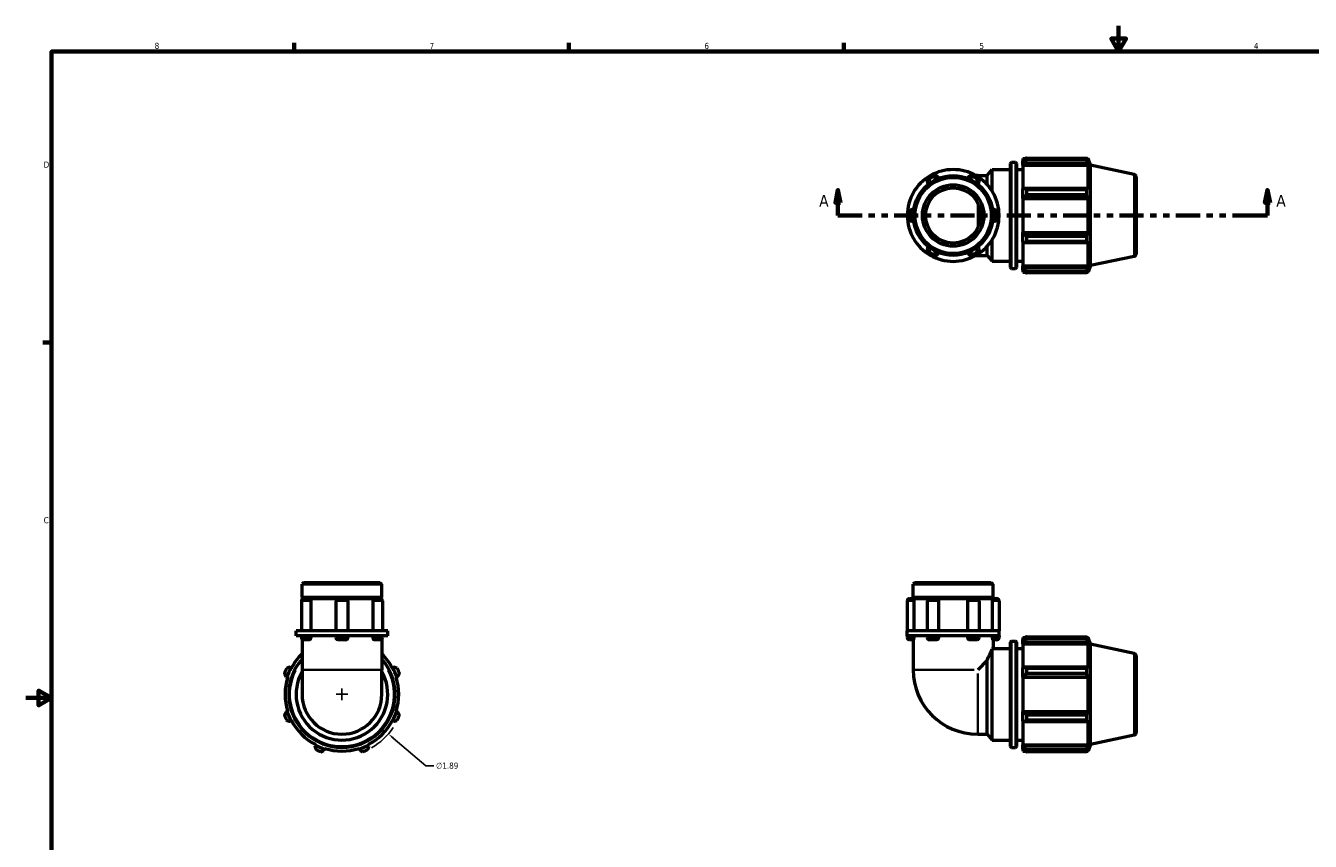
# Model space of a CAD drawing. Header units: inches. Extents: x 0.1 to 37.8, y -3.8 to 22.4.
# Tile 2 of 4: x 0.1 to 20, y 8.8 to 21.4. Entities that reach past the tile are written whole.
import ezdxf

# ---------------------------------------------------------------- set-up
doc = ezdxf.new("R2010")
doc.units = ezdxf.units.IN
doc.header["$MEASUREMENT"] = 0
doc.linetypes.add('DOUBLE_DASH_CHAIN', pattern=[1.2403, 0.6614, -0.0827, 0.1654, -0.0827, 0.1654, -0.0827])
for name, color, linetype, lineweight in [('Border (ANSI)', 7, 'Continuous', 70), ('Dimension (ANSI)', 7, 'Continuous', 25), ('Section Line (ANSI)', 7, 'DOUBLE_DASH_CHAIN', 70), ('Visible (ANSI)', 7, 'Continuous', 50), ('Visible Narrow (ANSI)', 7, 'Continuous', 35)]:
    doc.layers.add(name, color=color, linetype=linetype, lineweight=lineweight)
doc.styles.add('Label Text (ANSI)', font='tahoma.ttf')
doc.styles.add('Note Text (ANSI)', font='tahoma.ttf')
doc.dimstyles.new('Default (ANSI)', dxfattribs={"dimtxt": 0.094488, "dimasz": 0.098425, "dimexe": 0.125, "dimexo": 0.0625, "dimgap": 0.031496, "dimtad": 0, "dimtih": 1, "dimtoh": 1, "dimrnd": 1e-08, "dimzin": 4, "dimdsep": 46, "dimtxsty": 'Note Text (ANSI)', "dimcen": 0.09, "dimdle": 0.393701, "dimclrd": 256, "dimclre": 256, "dimclrt": 5, "dimadec": 0, "dimazin": 1, "dimtfac": 1, "dimtofl": 0, "dimtmove": 0, "dimatfit": 3, "dimfxl": 1, "dimtolj": 1, "dimtzin": 4, "dimlwd": -1, "dimlwe": -1, "dimarcsym": 0})

# ---------------------------------------------------------------- blocks, each defined once
blk = doc.blocks.new('Borders Default Border')
at = {"layer": 'Border (ANSI)'}
for p, q in [((4.25, 21), (4.25, 21.134)), ((8.5, 21), (8.5, 21.134)), ((12.75, 21), (12.75, 21.134)), ((0.5, 16.5), (0.366, 16.5))]:
    blk.add_line(p, q, dxfattribs=at)
at = {"layer": 'Border (ANSI)', "flags": 128}
for points in [[(17, 21.4), (17, 21), (16.885, 21.2), (17.115, 21.2), (17, 21)], [(0.5, 1), (0.5, 21), (33.5, 21), (33.5, 1), (0.5, 1)], [(0.1, 11), (0.5, 11), (0.3, 11.115), (0.3, 10.885), (0.5, 11)]]:
    blk.add_lwpolyline(points, dxfattribs=at)
at = {"layer": 'Border (ANSI)', "color": 5, "true_color": 0x0000ff, "char_height": 0.0945, "attachment_point": 7, "style": 'Note Text (ANSI)'}
for s, insert in [('8', (2.094, 21.038)), ('7', (6.346, 21.04)), ('6', (10.595, 21.038)), ('5', (14.847, 21.038)), ('4', (19.092, 21.04)), ('D', (0.378, 19.203)), ('C', (0.378, 13.701))]:
    blk.add_mtext(s, dxfattribs=dict(at, insert=insert))
blk = doc.blocks.new('2dTransSection0')
at = {"layer": 'Section Line (ANSI)', "linetype": 'Continuous'}
for p, q in [((12.66, 18.858), (12.62, 18.661)), ((12.66, 18.661), (12.66, 18.858)), ((12.699, 18.661), (12.66, 18.858)), ((19.302, 18.858), (19.263, 18.661)), ((19.302, 18.661), (19.302, 18.858)), ((19.342, 18.661), (19.302, 18.858)), ((12.62, 18.661), (12.699, 18.661)), ((12.66, 18.464), (12.66, 18.661)), ((19.263, 18.661), (19.342, 18.661)), ((19.302, 18.464), (19.302, 18.661)), ((12.66, 18.464), (13.037, 18.464)), ((18.925, 18.464), (19.302, 18.464))]:
    blk.add_line(p, q, dxfattribs=at)
at = {"layer": 'Section Line (ANSI)', "linetype": 'DOUBLE_DASH_CHAIN', "ltscale": 0.561275}
blk.add_line((12.66, 18.464), (19.302, 18.464), dxfattribs=at)
at = {"layer": 'Section Line (ANSI)', "linetype": 'Continuous', "flags": 128}
for points in [[(12.699, 18.661), (12.66, 18.858), (12.62, 18.661), (12.699, 18.661)], [(19.342, 18.661), (19.302, 18.858), (19.263, 18.661), (19.342, 18.661)]]:
    blk.add_lwpolyline(points, dxfattribs=at)
at = {"layer": 'Section Line (ANSI)'}
for points in [[(12.699, 18.661), (12.66, 18.858), (12.62, 18.661), (12.699, 18.661)], [(19.342, 18.661), (19.302, 18.858), (19.263, 18.661), (19.342, 18.661)]]:
    blk.add_solid(points, dxfattribs=at)
at = {"layer": 'Section Line (ANSI)', "char_height": 0.18, "attachment_point": 7, "style": 'Label Text (ANSI)'}
for insert in [(12.37, 18.602), (19.439, 18.602)]:
    blk.add_mtext('A', dxfattribs=dict(at, insert=insert))
blk = doc.blocks.new('*D12')
at = {"layer": 'Defpoints', "color": 0, "transparency": 16777216}
for p in [(4.271, 11.67), (5.709, 10.443)]:
    blk.add_point(p, dxfattribs=at)
at = {"layer": 'Dimension (ANSI)', "transparency": 16777216}
for p, q in [((4.99, 10.967), (4.99, 11.147)), ((4.9, 11.057), (5.08, 11.057)), ((6.288, 9.949), (5.784, 10.38)), ((6.413, 9.949), (6.288, 9.949))]:
    blk.add_line(p, q, dxfattribs=at)
blk.add_arc((4.99, 11.057), 0.945, 298.9974, 327.1259, dxfattribs=at)
blk.add_solid([(5.794, 10.392), (5.773, 10.367), (5.709, 10.443)], dxfattribs=at)
at = {"layer": 'Dimension (ANSI)', "color": 5, "transparency": 16777216, "insert": (6.445, 10), "char_height": 0.0945, "attachment_point": 1, "style": 'Note Text (ANSI)'}
blk.add_mtext('\\A1;∅1.89', dxfattribs=at)

msp = doc.modelspace()

# ---------------------------------------------------------------- linework, layer by layer
at = {"layer": 'Visible (ANSI)'}
for p, q in [((15.328, 17.659), (15.328, 19.269)), ((15.345, 19.286), (15.406, 19.286)), ((15.423, 19.269), (15.423, 17.659)), ((15.517, 19.343), (15.517, 19.311)), ((15.517, 19.343), (15.557, 19.343)), ((15.536, 19.329), (15.517, 19.311)), ((15.517, 19.252), (15.517, 19.311)), ((15.517, 19.252), (15.536, 19.269)), ((15.536, 19.269), (16.522, 19.269)), ((15.574, 19.353), (15.574, 19.319)), ((15.574, 19.353), (16.509, 19.353)), ((16.509, 19.319), (15.574, 19.319)), ((16.509, 19.319), (16.509, 19.353)), ((16.515, 19.343), (16.531, 19.343)), ((16.531, 19.302), (16.522, 19.329)), ((16.522, 19.269), (16.531, 19.244)), ((16.564, 19.24), (16.531, 19.343)), ((16.531, 19.302), (16.531, 19.343)), ((14.821, 19.081), (14.792, 19.081)), ((14.821, 19.081), (14.968, 19.081)), ((14.968, 19.081), (15.045, 19.173)), ((14.968, 18.94), (14.968, 19.081)), ((15.045, 18.837), (15.045, 19.173)), ((15.045, 19.173), (15.328, 19.173)), ((15.423, 19.173), (15.517, 19.173)), ((15.517, 19.244), (15.517, 19.252)), ((15.517, 19.244), (15.517, 18.874)), ((15.517, 19.244), (16.531, 19.244)), ((16.531, 18.87), (16.531, 19.244)), ((16.564, 17.688), (16.564, 19.24)), ((17.239, 19.097), (16.564, 19.24)), ((15.536, 18.883), (15.517, 18.874)), ((15.517, 18.731), (15.517, 18.874)), ((16.522, 18.883), (15.536, 18.883)), ((16.531, 18.87), (16.522, 18.883)), ((17.272, 19.056), (17.272, 17.872)), ((15.517, 18.731), (15.536, 18.737)), ((15.517, 18.728), (15.517, 18.731)), ((15.517, 18.728), (15.517, 18.2)), ((15.517, 18.728), (16.531, 18.728)), ((15.536, 18.737), (16.522, 18.737)), ((15.574, 18.866), (15.574, 18.784)), ((15.574, 18.866), (16.509, 18.866)), ((16.509, 18.784), (15.574, 18.784)), ((16.509, 18.784), (16.509, 18.866)), ((16.522, 18.737), (16.531, 18.728)), ((16.531, 18.2), (16.531, 18.728)), ((14.849, 18.335), (14.849, 18.593)), ((15.045, 17.755), (15.045, 18.091)), ((15.517, 18.197), (15.517, 18.2)), ((15.517, 18.2), (16.531, 18.2)), ((15.517, 18.054), (15.517, 18.197)), ((15.536, 18.191), (15.517, 18.197)), ((16.522, 18.191), (15.536, 18.191)), ((15.574, 18.144), (15.574, 18.062)), ((15.574, 18.144), (16.509, 18.144)), ((16.509, 18.062), (16.509, 18.144)), ((16.531, 18.2), (16.522, 18.191)), ((14.968, 17.847), (14.968, 17.988)), ((15.517, 18.054), (15.517, 17.684)), ((15.517, 18.054), (15.536, 18.045)), ((15.536, 18.045), (16.522, 18.045)), ((16.509, 18.062), (15.574, 18.062)), ((16.522, 18.045), (16.531, 18.058)), ((16.531, 17.684), (16.531, 18.058)), ((14.792, 17.847), (14.821, 17.847)), ((14.821, 17.847), (14.968, 17.847)), ((14.968, 17.847), (15.045, 17.755)), ((15.045, 17.755), (15.328, 17.755)), ((15.423, 17.755), (15.517, 17.755)), ((15.517, 17.676), (15.517, 17.684)), ((15.517, 17.684), (16.531, 17.684)), ((16.531, 17.684), (16.522, 17.659)), ((16.564, 17.688), (16.531, 17.585)), ((17.239, 17.831), (16.564, 17.688)), ((15.345, 17.642), (15.406, 17.642)), ((15.517, 17.617), (15.517, 17.676)), ((15.536, 17.659), (15.517, 17.676)), ((15.517, 17.617), (15.517, 17.585)), ((15.517, 17.617), (15.536, 17.599)), ((15.517, 17.585), (15.557, 17.585)), ((16.522, 17.659), (15.536, 17.659)), ((15.574, 17.609), (15.574, 17.575)), ((15.574, 17.609), (16.509, 17.609)), ((16.509, 17.575), (15.574, 17.575)), ((16.509, 17.575), (16.509, 17.609)), ((16.515, 17.585), (16.531, 17.585)), ((16.522, 17.599), (16.531, 17.626)), ((16.531, 17.585), (16.531, 17.626)), ((4.401, 12.787), (4.373, 12.758)), ((4.373, 12.556), (4.373, 12.758)), ((5.607, 12.758), (4.373, 12.758)), ((4.401, 12.787), (5.578, 12.787)), ((5.578, 12.787), (5.607, 12.758)), ((5.607, 12.556), (5.607, 12.758)), ((13.853, 12.787), (13.824, 12.758)), ((13.824, 12.556), (13.824, 12.758)), ((15.059, 12.758), (13.824, 12.758)), ((13.853, 12.787), (15.03, 12.787)), ((15.03, 12.787), (15.059, 12.758)), ((15.059, 12.556), (15.059, 12.758)), ((5.607, 12.556), (4.373, 12.556)), ((4.392, 12.537), (4.373, 12.556)), ((4.373, 12.537), (4.4, 12.537)), ((4.373, 12.525), (4.373, 12.537)), ((4.4, 12.537), (4.485, 12.537)), ((4.485, 12.537), (4.934, 12.537)), ((4.934, 12.537), (5.045, 12.537)), ((5.045, 12.537), (5.494, 12.537)), ((5.494, 12.537), (5.58, 12.537)), ((5.58, 12.537), (5.607, 12.537)), ((5.587, 12.537), (5.607, 12.556)), ((5.607, 12.525), (5.607, 12.537)), ((13.769, 12.537), (13.827, 12.537)), ((15.059, 12.556), (13.824, 12.556)), ((13.844, 12.537), (13.824, 12.556)), ((13.827, 12.537), (14.077, 12.537)), ((14.077, 12.537), (14.182, 12.537)), ((14.182, 12.537), (14.701, 12.537)), ((14.701, 12.537), (14.806, 12.537)), ((14.806, 12.537), (15.056, 12.537)), ((15.039, 12.537), (15.059, 12.556)), ((15.056, 12.537), (15.114, 12.537)), ((4.363, 12.5), (4.363, 12.037)), ((4.507, 12.5), (4.507, 12.037)), ((4.897, 12.5), (4.897, 12.037)), ((5.082, 12.5), (5.082, 12.037)), ((5.472, 12.037), (5.472, 12.5)), ((5.617, 12.5), (5.617, 12.037)), ((13.732, 12.5), (13.732, 12.037)), ((13.831, 12.5), (13.831, 12.037)), ((14.04, 12.5), (14.04, 12.037)), ((14.216, 12.5), (14.216, 12.037)), ((14.667, 12.037), (14.667, 12.5)), ((14.843, 12.5), (14.843, 12.037)), ((15.052, 12.037), (15.052, 12.5)), ((15.151, 12.5), (15.151, 12.037)), ((4.375, 12.037), (4.28, 12.037)), ((4.28, 11.962), (4.28, 12.037)), ((4.375, 11.962), (4.28, 11.962)), ((4.363, 11.962), (4.363, 11.936)), ((4.99, 12.037), (4.375, 12.037)), ((4.99, 11.962), (4.375, 11.962)), ((4.507, 11.962), (4.507, 11.936)), ((4.897, 11.962), (4.897, 11.936)), ((5.604, 12.037), (4.99, 12.037)), ((5.604, 11.962), (4.99, 11.962)), ((5.082, 11.962), (5.082, 11.936)), ((5.472, 11.936), (5.472, 11.962)), ((5.699, 12.037), (5.604, 12.037)), ((5.699, 11.962), (5.604, 11.962)), ((5.617, 11.962), (5.617, 11.936)), ((5.699, 11.962), (5.699, 12.037)), ((14.087, 12.037), (13.732, 12.037)), ((13.732, 11.962), (13.732, 12.037)), ((13.732, 11.962), (13.732, 11.936)), ((14.087, 11.962), (13.732, 11.962)), ((13.831, 11.962), (13.831, 11.936)), ((14.04, 11.962), (14.04, 11.936)), ((14.796, 12.037), (14.087, 12.037)), ((14.796, 11.962), (14.087, 11.962)), ((14.216, 11.962), (14.216, 11.936)), ((14.667, 11.936), (14.667, 11.962)), ((15.151, 12.037), (14.796, 12.037)), ((15.151, 11.962), (14.796, 11.962)), ((14.843, 11.962), (14.843, 11.936)), ((15.052, 11.936), (15.052, 11.962)), ((15.151, 11.962), (15.151, 12.037)), ((15.151, 11.962), (15.151, 11.936)), ((15.517, 11.935), (15.517, 11.904)), ((15.517, 11.935), (15.557, 11.935)), ((15.536, 11.922), (15.517, 11.904)), ((15.574, 11.946), (15.574, 11.912)), ((15.574, 11.946), (16.509, 11.946)), ((16.509, 11.912), (16.509, 11.946)), ((16.515, 11.935), (16.531, 11.935)), ((16.531, 11.895), (16.522, 11.922)), ((16.564, 11.833), (16.531, 11.935)), ((16.531, 11.895), (16.531, 11.935)), ((4.373, 11.911), (4.373, 11.436)), ((4.485, 11.899), (4.4, 11.899)), ((5.045, 11.899), (4.934, 11.899)), ((5.58, 11.899), (5.494, 11.899)), ((5.607, 11.911), (5.607, 11.436)), ((13.827, 11.899), (13.769, 11.899)), ((13.824, 11.899), (13.824, 11.436)), ((14.182, 11.899), (14.077, 11.899)), ((14.806, 11.899), (14.701, 11.899)), ((15.045, 10.348), (15.045, 11.754)), ((15.114, 11.899), (15.056, 11.899)), ((15.059, 11.899), (15.059, 11.765)), ((15.059, 11.765), (15.328, 11.765)), ((15.328, 10.251), (15.328, 11.862)), ((15.345, 11.879), (15.406, 11.879)), ((15.423, 11.862), (15.423, 10.251)), ((15.423, 11.765), (15.517, 11.765)), ((15.517, 11.845), (15.517, 11.904)), ((15.517, 11.845), (15.536, 11.861)), ((15.517, 11.836), (15.517, 11.845)), ((15.517, 11.836), (15.517, 11.467)), ((15.517, 11.836), (16.531, 11.836)), ((15.536, 11.861), (16.522, 11.861)), ((16.509, 11.912), (15.574, 11.912)), ((16.522, 11.861), (16.531, 11.836)), ((16.531, 11.462), (16.531, 11.836)), ((16.564, 10.28), (16.564, 11.833)), ((17.239, 11.69), (16.564, 11.833)), ((14.968, 11.583), (14.821, 11.436)), ((14.968, 10.439), (14.968, 11.583)), ((17.272, 11.649), (17.272, 10.464)), ((4.125, 11.329), (4.143, 11.324)), ((4.143, 11.324), (4.152, 11.321)), ((4.202, 11.467), (4.185, 11.476)), ((4.21, 11.462), (4.202, 11.467)), ((4.373, 11.436), (4.373, 11.057)), ((5.607, 11.057), (5.607, 11.436)), ((5.778, 11.467), (5.769, 11.462)), ((5.794, 11.476), (5.778, 11.467)), ((5.828, 11.321), (5.837, 11.324)), ((5.837, 11.324), (5.855, 11.329)), ((15.536, 11.476), (15.517, 11.467)), ((15.517, 11.324), (15.517, 11.467)), ((15.517, 11.324), (15.536, 11.329)), ((15.517, 11.321), (15.517, 11.324)), ((16.522, 11.476), (15.536, 11.476)), ((15.536, 11.329), (16.522, 11.329)), ((15.574, 11.459), (15.574, 11.377)), ((15.574, 11.459), (16.509, 11.459)), ((16.509, 11.377), (15.574, 11.377)), ((16.509, 11.377), (16.509, 11.459)), ((16.531, 11.462), (16.522, 11.476)), ((16.522, 11.329), (16.531, 11.321)), ((15.517, 11.321), (15.517, 10.792)), ((15.517, 11.321), (16.531, 11.321)), ((16.531, 10.792), (16.531, 11.321)), ((4.143, 10.789), (4.125, 10.784)), ((4.152, 10.792), (4.143, 10.789)), ((5.837, 10.789), (5.828, 10.792)), ((5.855, 10.784), (5.837, 10.789)), ((15.517, 10.789), (15.517, 10.792)), ((15.517, 10.792), (16.531, 10.792)), ((15.536, 10.784), (15.517, 10.789)), ((15.517, 10.646), (15.517, 10.789)), ((16.522, 10.784), (15.536, 10.784)), ((15.574, 10.737), (15.574, 10.654)), ((15.574, 10.737), (16.509, 10.737)), ((16.509, 10.654), (16.509, 10.737)), ((16.531, 10.792), (16.522, 10.784)), ((4.185, 10.638), (4.202, 10.646)), ((4.202, 10.646), (4.21, 10.651)), ((5.769, 10.651), (5.778, 10.646)), ((5.778, 10.646), (5.794, 10.638)), ((15.517, 10.646), (15.536, 10.638)), ((15.517, 10.646), (15.517, 10.277)), ((15.536, 10.638), (16.522, 10.638)), ((16.509, 10.654), (15.574, 10.654)), ((16.522, 10.638), (16.531, 10.651)), ((16.531, 10.277), (16.531, 10.651)), ((14.821, 10.439), (14.968, 10.439)), ((14.968, 10.439), (15.045, 10.348)), ((15.045, 10.348), (15.328, 10.348)), ((15.423, 10.348), (15.517, 10.348)), ((17.239, 10.424), (16.564, 10.28)), ((4.58, 10.269), (4.571, 10.252)), ((4.584, 10.277), (4.58, 10.269)), ((4.717, 10.191), (4.723, 10.209)), ((4.723, 10.209), (4.725, 10.218)), ((5.254, 10.218), (5.257, 10.209)), ((5.257, 10.209), (5.263, 10.191)), ((5.4, 10.269), (5.396, 10.277)), ((5.409, 10.252), (5.4, 10.269)), ((15.345, 10.234), (15.406, 10.234)), ((15.517, 10.269), (15.517, 10.277)), ((15.517, 10.277), (16.531, 10.277)), ((15.517, 10.209), (15.517, 10.269)), ((15.536, 10.252), (15.517, 10.269)), ((15.517, 10.209), (15.536, 10.191)), ((15.517, 10.209), (15.517, 10.178)), ((15.517, 10.178), (15.557, 10.178)), ((16.522, 10.252), (15.536, 10.252)), ((15.574, 10.202), (15.574, 10.167)), ((15.574, 10.202), (16.509, 10.202)), ((16.509, 10.167), (15.574, 10.167)), ((16.509, 10.167), (16.509, 10.202)), ((16.515, 10.178), (16.531, 10.178)), ((16.531, 10.277), (16.522, 10.252)), ((16.522, 10.191), (16.531, 10.218)), ((16.564, 10.28), (16.531, 10.178)), ((16.531, 10.178), (16.531, 10.218))]:
    msp.add_line(p, q, dxfattribs=at)
for radius in [0.617, 0.589, 0.475, 0.427]:
    msp.add_circle((14.442, 18.464), radius, dxfattribs=at)
for centre, radius, start, end in [((15.345, 19.269), 0.0167, 90, 180), ((15.406, 19.269), 0.0167, 0, 90), ((14.442, 18.464), 0.71, 120, 180), ((14.133, 18.998), 0.0926, 25.6988, 214.3012), ((14.442, 18.464), 0.71, 60, 120), ((14.75, 18.998), 0.0926, 325.6988, 154.3012), ((14.442, 18.464), 0.71, 0, 60), ((17.23, 19.056), 0.0417, 0, 78), ((13.824, 18.464), 0.0926, 85.6988, 274.3012), ((15.059, 18.464), 0.0926, 265.6988, 94.3012), ((14.442, 18.464), 0.71, 180, 240), ((14.442, 18.464), 0.71, 300, 0), ((14.133, 17.93), 0.0926, 145.6988, 334.3012), ((14.75, 17.93), 0.0926, 205.6988, 34.3012), ((14.442, 18.464), 0.71, 240, 300), ((17.23, 17.872), 0.0417, 282, 0), ((15.345, 17.659), 0.0167, 180, 270), ((15.406, 17.659), 0.0167, 270, 0), ((4.4, 12.5), 0.037, 90, 180), ((4.934, 12.5), 0.037, 90, 180), ((5.045, 12.5), 0.037, 0, 90), ((5.58, 12.5), 0.037, 0, 90), ((13.769, 12.5), 0.037, 90, 180), ((14.077, 12.5), 0.037, 90, 180), ((14.806, 12.5), 0.037, 0, 90), ((15.114, 12.5), 0.037, 0, 90), ((4.4, 11.936), 0.037, 180, 270), ((4.934, 11.936), 0.037, 180, 270), ((5.045, 11.936), 0.037, 270, 0), ((5.58, 11.936), 0.037, 270, 0), ((13.769, 11.936), 0.037, 180, 270), ((14.077, 11.936), 0.037, 180, 270), ((14.806, 11.936), 0.037, 270, 0), ((15.114, 11.936), 0.037, 270, 0), ((15.345, 11.862), 0.0167, 90, 180), ((15.406, 11.862), 0.0167, 0, 90), ((4.99, 11.057), 0.822, 138.6489, 41.3511), ((4.99, 11.057), 0.879, 134.6073, 152.5), ((4.99, 11.057), 0.879, 27.5, 45.3927), ((17.23, 11.649), 0.0417, 0, 78), ((4.99, 11.057), 0.945, 154.792, 160.208), ((4.99, 11.057), 0.888, 152.5, 162.5), ((4.99, 11.057), 0.709, 150.5497, 29.4503), ((4.99, 11.057), 0.888, 17.5, 27.5), ((4.99, 11.057), 0.945, 19.792, 25.208), ((14.821, 11.436), 0.997, 180, 270), ((4.99, 11.057), 0.879, 162.5, 197.5), ((4.99, 11.057), 0.879, 342.5, 17.5), ((4.99, 11.057), 0.617, 180, 0), ((4.99, 11.057), 0.945, 199.792, 205.208), ((4.99, 11.057), 0.888, 197.5, 207.5), ((4.99, 11.057), 0.888, 332.5, 342.5), ((4.99, 11.057), 0.945, 334.792, 340.208), ((4.99, 11.057), 0.879, 207.5, 242.5), ((4.99, 11.057), 0.879, 297.5, 332.5), ((17.23, 10.464), 0.0417, 282, 0), ((4.99, 11.057), 0.888, 242.5, 252.5), ((4.99, 11.057), 0.945, 244.792, 250.208), ((4.99, 11.057), 0.879, 252.5, 287.5), ((4.99, 11.057), 0.888, 287.5, 297.5), ((4.99, 11.057), 0.945, 289.792, 295.208), ((15.345, 10.251), 0.0167, 180, 270), ((15.406, 10.251), 0.0167, 270, 0)]:
    msp.add_arc(centre, radius, start, end, dxfattribs=at)
for points, weights in [([(15.574, 19.353), (15.554, 19.341), (15.536, 19.329)], [1.0176511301, 1.01248127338, 1.00651536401]), ([(15.536, 19.269), (15.554, 19.293), (15.574, 19.319)], [1.00651536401, 1.01248127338, 1.0176511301]), ([(16.509, 19.353), (16.516, 19.341), (16.522, 19.329)], [1, 1.0021762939, 1.00353744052]), ([(16.522, 19.269), (16.516, 19.293), (16.509, 19.319)], [1.00353744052, 1.0021762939, 1]), ([(15.574, 18.866), (15.554, 18.875), (15.536, 18.883)], [1.0176511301, 1.01248127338, 1.00651536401]), ([(16.509, 18.866), (16.516, 18.875), (16.522, 18.883)], [1, 1.0021762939, 1.00353744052]), ([(15.536, 18.737), (15.554, 18.76), (15.574, 18.784)], [1.00651536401, 1.01248127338, 1.0176511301]), ([(16.522, 18.737), (16.516, 18.76), (16.509, 18.784)], [1.00353744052, 1.0021762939, 1]), ([(15.574, 18.144), (15.554, 18.168), (15.536, 18.191)], [1.0176511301, 1.01248127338, 1.00651536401]), ([(16.509, 18.144), (16.516, 18.168), (16.522, 18.191)], [1, 1.0021762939, 1.00353744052]), ([(15.536, 18.045), (15.554, 18.053), (15.574, 18.062)], [1.00651536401, 1.01248127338, 1.0176511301]), ([(16.522, 18.045), (16.516, 18.053), (16.509, 18.062)], [1.00353744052, 1.0021762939, 1]), ([(15.574, 17.609), (15.554, 17.635), (15.536, 17.659)], [1.0176511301, 1.01248127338, 1.00651536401]), ([(15.536, 17.599), (15.554, 17.587), (15.574, 17.575)], [1.00651536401, 1.01248127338, 1.0176511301]), ([(16.509, 17.609), (16.516, 17.635), (16.522, 17.659)], [1, 1.0021762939, 1.00353744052]), ([(16.522, 17.599), (16.516, 17.587), (16.509, 17.575)], [1.00353744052, 1.0021762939, 1]), ([(15.574, 11.946), (15.554, 11.934), (15.536, 11.922)], [1.0176511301, 1.01248127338, 1.00651536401]), ([(16.509, 11.946), (16.516, 11.934), (16.522, 11.922)], [1, 1.0021762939, 1.00353744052]), ([(15.536, 11.861), (15.554, 11.886), (15.574, 11.912)], [1.00651536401, 1.01248127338, 1.0176511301]), ([(16.522, 11.861), (16.516, 11.886), (16.509, 11.912)], [1.00353744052, 1.0021762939, 1]), ([(4.101, 11.377), (4.113, 11.353), (4.125, 11.329)], [1.0176511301, 1.01248127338, 1.00651536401]), ([(4.185, 11.476), (4.16, 11.467), (4.135, 11.459)], [1.00651536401, 1.01248127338, 1.0176511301]), ([(5.845, 11.459), (5.819, 11.467), (5.794, 11.476)], [1.0176511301, 1.01248127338, 1.00651536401]), ([(5.855, 11.329), (5.867, 11.353), (5.879, 11.377)], [1.00651536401, 1.01248127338, 1.0176511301]), ([(15.574, 11.459), (15.554, 11.467), (15.536, 11.476)], [1.0176511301, 1.01248127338, 1.00651536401]), ([(15.536, 11.329), (15.554, 11.353), (15.574, 11.377)], [1.00651536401, 1.01248127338, 1.0176511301]), ([(16.509, 11.459), (16.516, 11.467), (16.522, 11.476)], [1, 1.0021762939, 1.00353744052]), ([(16.522, 11.329), (16.516, 11.353), (16.509, 11.377)], [1.00353744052, 1.0021762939, 1]), ([(4.125, 10.784), (4.113, 10.761), (4.101, 10.737)], [1.00651536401, 1.01248127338, 1.0176511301]), ([(5.879, 10.737), (5.867, 10.761), (5.855, 10.784)], [1.0176511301, 1.01248127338, 1.00651536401]), ([(15.574, 10.737), (15.554, 10.761), (15.536, 10.784)], [1.0176511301, 1.01248127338, 1.00651536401]), ([(16.509, 10.737), (16.516, 10.761), (16.522, 10.784)], [1, 1.0021762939, 1.00353744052]), ([(4.135, 10.654), (4.16, 10.646), (4.185, 10.638)], [1.0176511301, 1.01248127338, 1.00651536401]), ([(5.794, 10.638), (5.819, 10.646), (5.845, 10.654)], [1.00651536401, 1.01248127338, 1.0176511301]), ([(15.536, 10.638), (15.554, 10.646), (15.574, 10.654)], [1.00651536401, 1.01248127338, 1.0176511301]), ([(16.522, 10.638), (16.516, 10.646), (16.509, 10.654)], [1.00353744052, 1.0021762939, 1]), ([(4.571, 10.252), (4.579, 10.227), (4.587, 10.202)], [1.00651536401, 1.01248127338, 1.0176511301]), ([(4.67, 10.167), (4.694, 10.18), (4.717, 10.191)], [1.0176511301, 1.01248127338, 1.00651536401]), ([(5.263, 10.191), (5.286, 10.18), (5.31, 10.167)], [1.00651536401, 1.01248127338, 1.0176511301]), ([(5.392, 10.202), (5.401, 10.227), (5.409, 10.252)], [1.0176511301, 1.01248127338, 1.00651536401]), ([(15.574, 10.202), (15.554, 10.227), (15.536, 10.252)], [1.0176511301, 1.01248127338, 1.00651536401]), ([(15.536, 10.191), (15.554, 10.18), (15.574, 10.167)], [1.00651536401, 1.01248127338, 1.0176511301]), ([(16.509, 10.202), (16.516, 10.227), (16.522, 10.252)], [1, 1.0021762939, 1.00353744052]), ([(16.522, 10.191), (16.516, 10.18), (16.509, 10.167)], [1.00353744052, 1.0021762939, 1])]:
    msp.add_rational_spline(points, weights, degree=2, dxfattribs=at)
for points, knots in [([(4.485, 12.537), (4.488, 12.537), (4.49, 12.536), (4.496, 12.533), (4.498, 12.53), (4.502, 12.523), (4.504, 12.519), (4.507, 12.511), (4.507, 12.506), (4.507, 12.501), (4.507, 12.5), (4.507, 12.5)], [0.2965054, 0.2965054, 0.2965054, 0.2965054, 0.3305984, 0.3305984, 0.3674018, 0.3674018, 0.4041917, 0.4041917, 0.4408941, 0.4408941, 0.4448413, 0.4448413, 0.4448413, 0.4448413]), ([(5.472, 12.5), (5.472, 12.504), (5.473, 12.509), (5.475, 12.518), (5.476, 12.522), (5.48, 12.529), (5.483, 12.531), (5.488, 12.535), (5.491, 12.536), (5.494, 12.537), (5.494, 12.537), (5.494, 12.537)], [0.148335, 0.148335, 0.148335, 0.148335, 0.1836918, 0.1836918, 0.2203965, 0.2203965, 0.2571889, 0.2571889, 0.2939906, 0.2939906, 0.2966695, 0.2966695, 0.2966695, 0.2966695]), ([(13.827, 12.537), (13.827, 12.537), (13.828, 12.536), (13.829, 12.533), (13.829, 12.53), (13.83, 12.523), (13.831, 12.519), (13.831, 12.511), (13.831, 12.506), (13.831, 12.501), (13.831, 12.5), (13.831, 12.5)], [0.2965054, 0.2965054, 0.2965054, 0.2965054, 0.3305984, 0.3305984, 0.3674018, 0.3674018, 0.4041917, 0.4041917, 0.4408941, 0.4408941, 0.4448413, 0.4448413, 0.4448413, 0.4448413]), ([(14.182, 12.537), (14.186, 12.537), (14.19, 12.536), (14.198, 12.533), (14.202, 12.53), (14.209, 12.523), (14.211, 12.519), (14.215, 12.511), (14.216, 12.506), (14.216, 12.501), (14.216, 12.5), (14.216, 12.5)], [0.2965054, 0.2965054, 0.2965054, 0.2965054, 0.3305984, 0.3305984, 0.3674018, 0.3674018, 0.4041917, 0.4041917, 0.4408941, 0.4408941, 0.4448413, 0.4448413, 0.4448413, 0.4448413]), ([(14.667, 12.5), (14.667, 12.504), (14.668, 12.509), (14.671, 12.518), (14.673, 12.522), (14.679, 12.529), (14.683, 12.531), (14.691, 12.535), (14.696, 12.536), (14.7, 12.537), (14.701, 12.537), (14.701, 12.537)], [0.148335, 0.148335, 0.148335, 0.148335, 0.1836918, 0.1836918, 0.2203965, 0.2203965, 0.2571889, 0.2571889, 0.2939906, 0.2939906, 0.2966695, 0.2966695, 0.2966695, 0.2966695]), ([(15.052, 12.5), (15.052, 12.504), (15.052, 12.509), (15.052, 12.518), (15.053, 12.522), (15.054, 12.529), (15.054, 12.531), (15.055, 12.535), (15.056, 12.536), (15.056, 12.537), (15.056, 12.537), (15.056, 12.537)], [0.148335, 0.148335, 0.148335, 0.148335, 0.1836918, 0.1836918, 0.2203965, 0.2203965, 0.2571889, 0.2571889, 0.2939906, 0.2939906, 0.2966695, 0.2966695, 0.2966695, 0.2966695]), ([(4.507, 11.936), (4.507, 11.931), (4.507, 11.927), (4.505, 11.918), (4.503, 11.914), (4.499, 11.907), (4.497, 11.904), (4.491, 11.9), (4.489, 11.899), (4.486, 11.899), (4.485, 11.899), (4.485, 11.899)], [0.148335, 0.148335, 0.148335, 0.148335, 0.1836918, 0.1836918, 0.2203965, 0.2203965, 0.2571889, 0.2571889, 0.2939906, 0.2939906, 0.2966695, 0.2966695, 0.2966695, 0.2966695]), ([(5.494, 11.899), (5.492, 11.899), (5.489, 11.9), (5.484, 11.903), (5.481, 11.906), (5.477, 11.912), (5.475, 11.916), (5.473, 11.925), (5.472, 11.93), (5.472, 11.935), (5.472, 11.936), (5.472, 11.936)], [0.2965054, 0.2965054, 0.2965054, 0.2965054, 0.3305984, 0.3305984, 0.3674018, 0.3674018, 0.4041917, 0.4041917, 0.4408941, 0.4408941, 0.4448413, 0.4448413, 0.4448413, 0.4448413]), ([(13.831, 11.936), (13.831, 11.931), (13.831, 11.927), (13.831, 11.918), (13.83, 11.914), (13.829, 11.907), (13.829, 11.904), (13.828, 11.9), (13.827, 11.899), (13.827, 11.899), (13.827, 11.899), (13.827, 11.899)], [0.148335, 0.148335, 0.148335, 0.148335, 0.1836918, 0.1836918, 0.2203965, 0.2203965, 0.2571889, 0.2571889, 0.2939906, 0.2939906, 0.2966695, 0.2966695, 0.2966695, 0.2966695]), ([(14.216, 11.936), (14.216, 11.931), (14.216, 11.927), (14.212, 11.918), (14.21, 11.914), (14.204, 11.907), (14.2, 11.904), (14.192, 11.9), (14.188, 11.899), (14.183, 11.899), (14.183, 11.899), (14.182, 11.899)], [0.148335, 0.148335, 0.148335, 0.148335, 0.1836918, 0.1836918, 0.2203965, 0.2203965, 0.2571889, 0.2571889, 0.2939906, 0.2939906, 0.2966695, 0.2966695, 0.2966695, 0.2966695]), ([(14.701, 11.899), (14.697, 11.899), (14.693, 11.9), (14.685, 11.903), (14.681, 11.906), (14.674, 11.912), (14.672, 11.916), (14.668, 11.925), (14.667, 11.93), (14.667, 11.935), (14.667, 11.936), (14.667, 11.936)], [0.2965054, 0.2965054, 0.2965054, 0.2965054, 0.3305984, 0.3305984, 0.3674018, 0.3674018, 0.4041917, 0.4041917, 0.4408941, 0.4408941, 0.4448413, 0.4448413, 0.4448413, 0.4448413]), ([(15.056, 11.899), (15.056, 11.899), (15.055, 11.9), (15.054, 11.903), (15.054, 11.906), (15.053, 11.912), (15.053, 11.916), (15.052, 11.925), (15.052, 11.93), (15.052, 11.935), (15.052, 11.936), (15.052, 11.936)], [0.2965054, 0.2965054, 0.2965054, 0.2965054, 0.3305984, 0.3305984, 0.3674018, 0.3674018, 0.4041917, 0.4041917, 0.4408941, 0.4408941, 0.4448413, 0.4448413, 0.4448413, 0.4448413]), ([(14.968, 11.583), (14.972, 11.592), (14.975, 11.6), (14.994, 11.644), (15.009, 11.677), (15.03, 11.722), (15.039, 11.74), (15.045, 11.754)], [6.0884532, 6.0884532, 6.0884532, 6.0884532, 6.1629971, 6.1629971, 6.4972269, 6.4972269, 6.7426408, 6.7426408, 6.7426408, 6.7426408]), ([(15.059, 11.765), (15.059, 11.765), (15.055, 11.762), (15.046, 11.754), (15.046, 11.754), (15.045, 11.754)], [2.5965882, 2.5965882, 2.5965882, 2.5965882, 2.9118857, 2.9118857, 2.9210951, 2.9210951, 2.9210951, 2.9210951])]:
    msp.add_open_spline(points, degree=3, knots=knots, dxfattribs=at)
at = {"layer": 'Visible Narrow (ANSI)'}
for p, q in [((15.345, 19.276), (15.345, 17.652)), ((15.406, 17.652), (15.406, 19.276)), ((14.821, 19.065), (14.821, 19.081)), ((17.239, 17.839), (17.239, 19.089)), ((14.821, 18.287), (14.821, 18.641)), ((14.821, 17.847), (14.821, 17.863)), ((4.499, 12.5), (4.363, 12.5)), ((5.081, 12.5), (4.898, 12.5)), ((5.616, 12.5), (5.481, 12.5)), ((13.824, 12.5), (13.732, 12.5)), ((14.21, 12.5), (14.041, 12.5)), ((14.842, 12.5), (14.673, 12.5)), ((15.151, 12.5), (15.059, 12.5)), ((4.363, 11.936), (4.499, 11.936)), ((4.898, 11.936), (5.081, 11.936)), ((5.481, 11.936), (5.616, 11.936)), ((13.732, 11.936), (13.824, 11.936)), ((14.041, 11.936), (14.21, 11.936)), ((14.673, 11.936), (14.842, 11.936)), ((15.059, 11.936), (15.151, 11.936)), ((15.345, 11.869), (15.345, 10.245)), ((15.406, 10.245), (15.406, 11.869)), ((17.239, 10.431), (17.239, 11.682)), ((4.38, 11.436), (5.599, 11.436)), ((13.828, 11.436), (14.765, 11.436)), ((14.821, 10.443), (14.821, 11.38))]:
    msp.add_line(p, q, dxfattribs=at)
for centre, radius, start, end in [((14.133, 18.998), 0.0555, 36.6787, 203.3213), ((14.75, 18.998), 0.0555, 336.6787, 143.3213), ((13.824, 18.464), 0.0555, 96.6787, 263.3213), ((15.059, 18.464), 0.0555, 276.6787, 83.3213), ((14.133, 17.93), 0.0555, 156.6787, 323.3213), ((14.75, 17.93), 0.0555, 216.6787, 23.3213), ((4.99, 11.057), 0.805, 153.0151, 26.9849)]:
    msp.add_arc(centre, radius, start, end, dxfattribs=at)

# ---------------------------------------------------------------- block references
msp.add_blockref('Borders Default Border', (0, 0))
at = {"layer": 'Section Line (ANSI)'}
msp.add_blockref('2dTransSection0', (0, 0), dxfattribs=at)

# ---------------------------------------------------------------- dimensions: what is measured, and where the dimension line sits
at = {"layer": 'Dimension (ANSI)'}
dim = msp.add_diameter_dim_2p(p1=(4.271, 11.67), p2=(5.709, 10.443), dimstyle='Default (ANSI)', override={"dimgap": 0.031496, "dimdec": 2, "dimlfac": 1, "dimtol": 0, "dimlim": 0, "dimtp": 0, "dimtm": 0, "dimtdec": 2}, dxfattribs=at)
dim.commit()
dim.dimension.update_dxf_attribs({"geometry": '*D12', "text_midpoint": (6.617, 9.949), "dimtype": 163})

doc.saveas('drawing.dxf')
